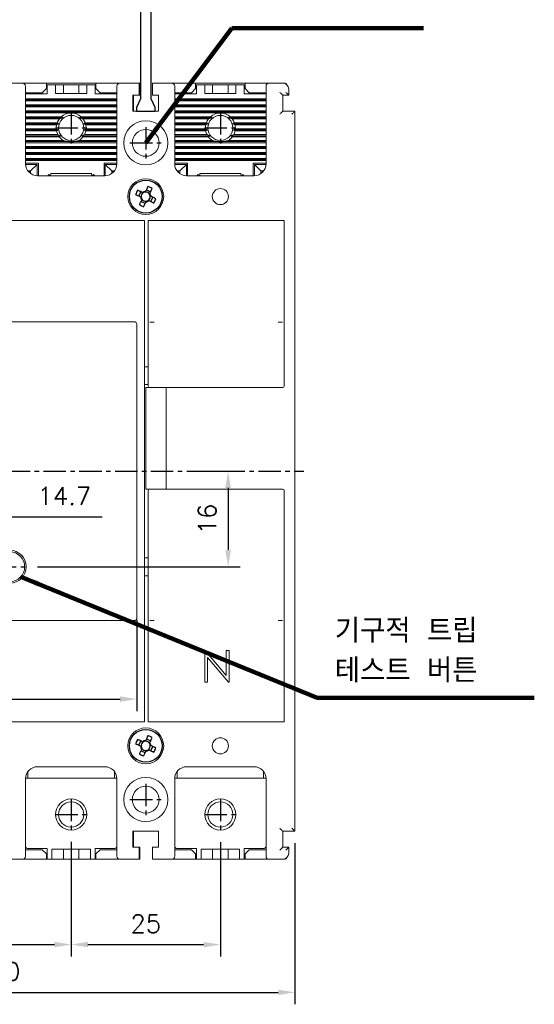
# Model space of a CAD drawing. Extents: x 2148 to 5251, y -907 to 1567.
# Tile 16 of 19: x 4432 to 4518, y 1269 to 1434. Entities that reach past the tile are written whole.
import ezdxf

# ---------------------------------------------------------------- set-up
doc = ezdxf.new("R2010")
doc.units = 0
doc.header["$LTSCALE"] = 3
doc.header["$MEASUREMENT"] = 0
doc.linetypes.add('CENTER', pattern=[2, 1.25, -0.25, 0.25, -0.25])
doc.layers.get('0').update_dxf_attribs({"linetype": 'CONTINUOUS'})
doc.layers.get('Defpoints').update_dxf_attribs({"linetype": 'CONTINUOUS'})
doc.layers.add('cen', color=1, linetype='CENTER')
doc.layers.add('di', color=3, linetype='CONTINUOUS')
doc.styles.add('KIM', font='ROMANS.shx', dxfattribs={"height": 5, "bigfont": 'GSG1.shx'})
doc.styles.get("Standard").update_dxf_attribs({"font": 'romans.shx', "height": 3, "bigfont": 'ghs.shx'})
doc.dimstyles.get("Standard").update_dxf_attribs({"dimtxt": 0.18, "dimasz": 0.18, "dimexe": 0.18, "dimexo": 0.0625, "dimgap": 0.09, "dimtad": 0, "dimtih": 1, "dimtoh": 1, "dimdec": 4, "dimzin": 0, "dimdsep": 46, "dimtxsty": 'Standard', "dimcen": 0.09, "dimadec": 0, "dimazin": 0, "dimtfac": 1, "dimtdec": 4, "dimtofl": 0, "dimtmove": 0, "dimatfit": 3, "dimfxl": 0, "dimtolj": 1, "dimtzin": 0, "dimarcsym": 0})
doc.dimstyles.new('STANDARD$0', dxfattribs={"dimtxt": 5, "dimasz": 5, "dimexe": 1, "dimexo": 2, "dimgap": 2, "dimtad": 1, "dimdec": 4, "dimzin": 12, "dimdsep": 46, "dimtxsty": 'KIM', "dimcen": -1, "dimdle": 0.1, "dimadec": 0, "dimazin": 0, "dimtfac": 1, "dimtdec": 4, "dimtmove": 0, "dimatfit": 3, "dimfxl": 0, "dimtolj": 1, "dimtzin": 0, "dimarcsym": 0})

# ---------------------------------------------------------------- blocks, each defined once
blk = doc.blocks.new('M3')
at = {"color": 4}
for p, q in [((1258.33, 221.58), (1258.67, 222.3)), ((1258.62, 221.45), (1258.72, 221.4)), ((1258.85, 221.05), (1258.8, 220.95)), ((1259.05, 222.12), (1258.95, 222.17)), ((1259.45, 222.35), (1259.41, 222.25)), ((1259.59, 222.64), (1260.31, 222.3)), ((1260.13, 221.92), (1260.17, 222.02)), ((1260.35, 221.52), (1260.25, 221.56)), ((1260.64, 221.38), (1260.3, 220.67)), ((1259.39, 220.33), (1258.67, 220.67)), ((1259.52, 220.62), (1259.57, 220.72)), ((1259.92, 220.85), (1260.02, 220.8))]:
    blk.add_line(p, q, dxfattribs=at)
at = {"color": 4, "flags": 128}
for points in [[(1259.84, 223.18), (1259.79, 223.08), (1259.75, 222.98), (1259.7, 222.87), (1259.65, 222.77), (1259.6, 222.67), (1259.55, 222.56), (1259.5, 222.46), (1259.45, 222.35)], [(1260.17, 222.02), (1260.22, 222.12), (1260.27, 222.23), (1260.32, 222.33), (1260.37, 222.43), (1260.42, 222.54), (1260.46, 222.64), (1260.51, 222.75), (1260.56, 222.85)], [(1257.79, 221.84), (1257.89, 221.79), (1257.99, 221.74), (1258.1, 221.69), (1258.2, 221.65), (1258.31, 221.6), (1258.41, 221.55), (1258.52, 221.5), (1258.62, 221.45)], [(1258.95, 222.17), (1258.85, 222.22), (1258.74, 222.27), (1258.64, 222.32), (1258.54, 222.36), (1258.43, 222.41), (1258.33, 222.46), (1258.22, 222.51), (1258.12, 222.56)], [(1261.19, 221.13), (1261.08, 221.18), (1260.98, 221.22), (1260.88, 221.27), (1260.77, 221.32), (1260.67, 221.37), (1260.56, 221.42), (1260.46, 221.47), (1260.35, 221.52)], [(1258.8, 220.95), (1258.75, 220.85), (1258.7, 220.74), (1258.66, 220.64), (1258.61, 220.53), (1258.56, 220.43), (1258.51, 220.32), (1258.46, 220.22), (1258.41, 220.12)], [(1259.13, 219.78), (1259.18, 219.89), (1259.23, 219.99), (1259.28, 220.09), (1259.32, 220.2), (1259.37, 220.3), (1259.42, 220.41), (1259.47, 220.51), (1259.52, 220.62)], [(1260.02, 220.8), (1260.12, 220.75), (1260.23, 220.7), (1260.33, 220.65), (1260.44, 220.6), (1260.54, 220.55), (1260.65, 220.51), (1260.75, 220.46), (1260.85, 220.41)]]:
    blk.add_lwpolyline(points, dxfattribs=at)
at = {"color": 4}
blk.add_circle((1259.49, 221.48), 2.75, dxfattribs=at)
for centre, radius, start, end in [((1253.74, 209.15), 15.31, 63.5189, 66.4838), ((1271.82, 215.73), 15.31, 153.5189, 156.4838), ((1259.49, 221.48), 0.867, 182.1643, 217.8385), ((1259.49, 221.48), 0.771, 124.1053, 185.8975), ((1259.49, 221.48), 0.771, 185.8975, 214.1053), ((1259.49, 221.48), 0.771, 214.1053, 275.8975), ((1259.49, 221.48), 0.867, 92.1643, 127.8385), ((1259.49, 221.48), 0.771, 95.8975, 124.1053), ((1259.49, 221.48), 0.771, 34.1053, 95.8975), ((1259.49, 221.48), 0.771, 304.1053, 5.8975), ((1259.49, 221.48), 0.771, 5.8975, 34.1053), ((1259.49, 221.48), 0.867, 2.1643, 37.8385), ((1247.15, 227.24), 15.31, 333.5189, 336.4838), ((1265.24, 233.82), 15.31, 243.519, 246.4838), ((1259.49, 221.48), 0.867, 272.1643, 307.8385), ((1259.49, 221.48), 0.771, 275.8975, 304.1053)]:
    blk.add_arc(centre, radius, start, end, dxfattribs=at)
blk = doc.blocks.new('*D13')
at = {"layer": 'Defpoints', "color": 0}
for p in [(4440.52, 1298.13), (4415.52, 1287.53), (4440.52, 1278.93)]:
    blk.add_point(p, dxfattribs=at)
at = {"layer": 'di'}
for p, q in [((4440.52, 1296.13), (4440.52, 1276.93)), ((4415.52, 1285.53), (4415.52, 1276.93)), ((4418.32, 1278.93), (4437.72, 1278.93))]:
    blk.add_line(p, q, dxfattribs=at)
for points in [[(4418.32, 1279.4), (4418.32, 1278.47), (4415.52, 1278.93)], [(4437.72, 1279.4), (4437.72, 1278.47), (4440.52, 1278.93)]]:
    blk.add_solid(points, dxfattribs=at)
at = {"layer": 'di', "insert": (4428.02, 1282.43), "char_height": 3, "attachment_point": 5}
blk.add_mtext('\\A1;25', dxfattribs=at)
blk = doc.blocks.new('*D14')
at = {"layer": 'Defpoints', "color": 0}
for p in [(4465.52, 1298.08), (4440.52, 1281.31), (4465.52, 1278.93)]:
    blk.add_point(p, dxfattribs=at)
at = {"layer": 'di'}
for p, q in [((4465.52, 1296.08), (4465.52, 1276.93)), ((4440.52, 1279.31), (4440.52, 1276.93)), ((4443.32, 1278.93), (4462.72, 1278.93))]:
    blk.add_line(p, q, dxfattribs=at)
for points in [[(4443.32, 1279.4), (4443.32, 1278.47), (4440.52, 1278.93)], [(4462.72, 1279.4), (4462.72, 1278.47), (4465.52, 1278.93)]]:
    blk.add_solid(points, dxfattribs=at)
at = {"layer": 'di', "insert": (4453.02, 1282.43), "char_height": 3, "attachment_point": 5}
blk.add_mtext('\\A1;25', dxfattribs=at)
blk = doc.blocks.new('*D15')
at = {"layer": 'Defpoints', "color": 0}
for p in [(4378.02, 1297.93), (4478.02, 1297.93), (4478.02, 1270.93)]:
    blk.add_point(p, dxfattribs=at)
at = {"layer": 'di'}
for p, q in [((4378.02, 1295.93), (4378.02, 1268.93)), ((4478.02, 1295.93), (4478.02, 1268.93)), ((4380.82, 1270.93), (4475.22, 1270.93))]:
    blk.add_line(p, q, dxfattribs=at)
for points in [[(4380.82, 1271.4), (4380.82, 1270.47), (4378.02, 1270.93)], [(4475.22, 1271.4), (4475.22, 1270.47), (4478.02, 1270.93)]]:
    blk.add_solid(points, dxfattribs=at)
at = {"layer": 'di', "insert": (4428.15, 1274.43), "char_height": 3, "attachment_point": 5}
blk.add_mtext('\\A1;100', dxfattribs=at)
blk = doc.blocks.new('fsadfsafsa')
at = {"color": 7, "linetype": 'Continuous', "lineweight": 15}
for p, q in [((904, -338.66), (928.4, -338.66)), ((928.7, -338.96), (928.7, -339.28)), ((928.7, -339.28), (928.7, -388.03)), ((930.6, -339.28), (930.6, -338.96)), ((930.6, -349.36), (930.6, -339.28)), ((953.4, -338.96), (953.4, -339.28)), ((953.4, -339.28), (953.4, -349.36)), ((930, -346.16), (930.6, -346.16)), ((930, -349.16), (930.6, -349.16)), ((930.2, -366.66), (930.2, -349.66)), ((930.9, -349.66), (930.2, -349.66)), ((953.1, -349.66), (930.9, -349.66)), ((933.6, -366.66), (933.6, -349.66)), ((955.2, -349.66), (955.2, -366.66)), ((930.2, -366.66), (930.9, -366.66)), ((930.6, -388.03), (930.6, -366.96)), ((930.9, -366.66), (953.1, -366.66)), ((953.4, -366.96), (953.4, -388.03)), ((930, -378.16), (930.6, -378.16)), ((930, -381.16), (930.6, -381.16)), ((904, -388.66), (928.4, -388.66)), ((928.7, -388.03), (928.7, -388.36)), ((930.6, -388.35), (930.6, -388.03)), ((953.4, -388.03), (953.4, -388.35)), ((940.08, -393.71), (940.18, -393.71)), ((943.67, -393.71), (944.15, -393.71))]:
    blk.add_line(p, q, dxfattribs=at)
for radius in [2.75, 2.5]:
    blk.add_circle((907.4, -379.66), radius, dxfattribs=at)
for centre, start, end in [((930.9, -349.36), 180, 270), ((953.1, -349.36), 270, 0), ((930.9, -366.96), 90, 180), ((953.1, -366.96), 0, 90)]:
    blk.add_arc(centre, 0.3, start, end, dxfattribs=at)
for centre, major_axis, ratio, start_param, end_param in [((928.4, -338.96), (0, 0.301), 0.996195, 4.712389, 6.283185), ((931.6, -338.57), (1.3, 0), 0.087489, 4.143779, 4.712389), ((952.4, -338.57), (1.3, 0), 0.087489, 4.712389, 5.280999), ((928.4, -388.36), (0, 0.301), 0.996195, 3.141593, 4.712389), ((931.6, -388.75), (1.3, 0), 0.087489, 1.570796, 2.139407), ((952.4, -388.75), (1.3, 0), 0.087489, 1.002186, 1.570796)]:
    blk.add_ellipse(centre, major_axis=major_axis, ratio=ratio, start_param=start_param, end_param=end_param, dxfattribs=at)
for points, knots in [([(930.6, -338.96), (930.6, -338.94), (930.6, -338.89), (930.6, -338.66), (930.6, -338.43), (930.6, -338.3), (930.6, -338.27), (930.6, -338.27)], [0, 0, 0, 0, 0.2375473, 0.5935056, 0.8936706, 0.9958318, 1, 1, 1, 1]), ([(953.4, -338.27), (953.4, -338.27), (953.4, -338.3), (953.4, -338.43), (953.4, -338.66), (953.4, -338.89), (953.4, -338.94), (953.4, -338.96)], [0, 0, 0, 0, 0.004168, 0.106329, 0.406494, 0.762453, 1, 1, 1, 1]), ([(930.6, -389.05), (930.6, -389.05), (930.6, -389.01), (930.6, -388.88), (930.6, -388.65), (930.6, -388.42), (930.6, -388.37), (930.6, -388.35)], [0, 0, 0, 0, 0.0041677, 0.1063295, 0.4064937, 0.7624522, 1, 1, 1, 1]), ([(953.4, -388.35), (953.4, -388.37), (953.4, -388.42), (953.4, -388.65), (953.4, -388.88), (953.4, -389.01), (953.4, -389.05), (953.4, -389.05)], [0, 0, 0, 0, 0.2375478, 0.5935063, 0.8936705, 0.9958323, 1, 1, 1, 1])]:
    blk.add_open_spline(points, degree=3, knots=knots, dxfattribs=at)
at = {"layer": 'cen'}
for p, q in [((853.06, -363.66), (956.66, -363.66)), ((904.75, -379.66), (910.05, -379.66))]:
    blk.add_line(p, q, dxfattribs=at)
blk = doc.blocks.new('*D75')
at = {"layer": 'Defpoints', "color": 0}
for p in [(4379.52, 1335.27), (4451.52, 1335.27), (4451.52, 1320.06)]:
    blk.add_point(p, dxfattribs=at)
at = {"layer": 'di'}
for p, q in [((4379.52, 1333.27), (4379.52, 1318.06)), ((4451.52, 1333.27), (4451.52, 1318.06)), ((4382.32, 1320.06), (4448.72, 1320.06))]:
    blk.add_line(p, q, dxfattribs=at)
for points in [[(4382.32, 1320.52), (4382.32, 1319.59), (4379.52, 1320.06)], [(4448.72, 1320.52), (4448.72, 1319.59), (4451.52, 1320.06)]]:
    blk.add_solid(points, dxfattribs=at)
at = {"layer": 'di', "insert": (4415.52, 1323.56), "char_height": 3, "attachment_point": 5}
blk.add_mtext('\\A1;72', dxfattribs=at)
blk = doc.blocks.new('12323')
for p, q in [((3740.7, 1408.13), (3738.5, 1408.13)), ((3738.5, 1408.13), (3738.5, 1404.73)), ((3743, 1408.13), (3738.5, 1408.13)), ((3743, 1407.33), (3743, 1408.13)), ((3790.8, 1407.33), (3743, 1407.33)), ((3792.3, 1407.98), (3790.8, 1407.33)), ((3792.9, 1407.98), (3792.3, 1407.98)), ((3792.9, 1404.88), (3792.9, 1407.98)), ((3743, 1405.53), (3790.8, 1405.53)), ((3743, 1405.53), (3790.8, 1405.53)), ((3743, 1404.73), (3743, 1405.53)), ((3743.65, 1405.18), (3743, 1404.98)), ((3744.85, 1405.53), (3743.65, 1405.18)), ((3790.8, 1405.53), (3792.3, 1404.88)), ((3738.5, 1404.73), (3740.7, 1404.73)), ((3738.5, 1404.73), (3743, 1404.73)), ((3792.3, 1404.88), (3792.9, 1404.88))]:
    blk.add_line(p, q)
blk = doc.blocks.new('*D105')
at = {"layer": 'Defpoints', "color": 0}
for p in [(4459.19, 1358.23), (4432.87, 1342.23), (4466.82, 1342.23)]:
    blk.add_point(p, dxfattribs=at)
at = {"layer": 'di'}
for p, q in [((4461.19, 1358.23), (4468.82, 1358.23)), ((4466.82, 1355.43), (4466.82, 1345.03)), ((4434.87, 1342.23), (4468.82, 1342.23))]:
    blk.add_line(p, q, dxfattribs=at)
for points in [[(4466.35, 1355.43), (4467.29, 1355.43), (4466.82, 1358.23)], [(4466.35, 1345.03), (4467.29, 1345.03), (4466.82, 1342.23)]]:
    blk.add_solid(points, dxfattribs=at)
at = {"layer": 'di', "insert": (4463.32, 1350.23), "char_height": 3, "attachment_point": 5, "rotation": 90}
blk.add_mtext('\\A1;16', dxfattribs=at)
blk = doc.blocks.new('*D106')
at = {"layer": 'Defpoints', "color": 0}
for p in [(4415.52, 1349.98), (4430.22, 1350.58), (4430.22, 1344.88)]:
    blk.add_point(p, dxfattribs=at)
at = {"layer": 'di'}
for p, q in [((4415.52, 1351.98), (4415.52, 1352.58)), ((4430.22, 1346.88), (4430.22, 1352.58)), ((4418.32, 1350.58), (4427.42, 1350.58)), ((4430.22, 1350.58), (4445.74, 1350.58))]:
    blk.add_line(p, q, dxfattribs=at)
for points in [[(4418.32, 1351.04), (4418.32, 1350.11), (4415.52, 1350.58)], [(4427.42, 1351.04), (4427.42, 1350.11), (4430.22, 1350.58)]]:
    blk.add_solid(points, dxfattribs=at)
at = {"layer": 'di', "insert": (4439.38, 1354.08), "char_height": 3, "attachment_point": 5}
blk.add_mtext('\\A1;14.7', dxfattribs=at)

msp = doc.modelspace()

# ---------------------------------------------------------------- linework, layer by layer
at = {"color": 7, "linetype": 'Continuous', "lineweight": 15}
for p, q in [((4429.12086, 1423.22573), (4432.37086, 1423.22573)), ((4436.37086, 1423.22573), (4432.37086, 1423.22573)), ((4432.87086, 1422.72573), (4432.87086, 1409.72573)), ((4435.67086, 1421.62573), (4436.37086, 1422.32573)), ((4436.37086, 1422.32573), (4436.37086, 1423.22573)), ((4444.67086, 1423.22573), (4436.37086, 1423.22573)), ((4436.52086, 1421.42573), (4436.52086, 1422.92573)), ((4436.52086, 1422.92573), (4437.92086, 1422.92573)), ((4437.92086, 1421.47573), (4437.92086, 1422.92573)), ((4439.22086, 1422.92573), (4437.92086, 1422.92573)), ((4439.22086, 1421.47573), (4439.22086, 1422.92573)), ((4441.82086, 1422.92573), (4439.22086, 1422.92573)), ((4441.82086, 1421.47573), (4441.82086, 1422.92573)), ((4443.12086, 1422.92573), (4441.82086, 1422.92573)), ((4443.12086, 1421.47573), (4443.12086, 1422.92573)), ((4443.12086, 1422.92573), (4444.52086, 1422.92573)), ((4444.52086, 1422.92573), (4444.52086, 1421.42573)), ((4444.67086, 1423.22573), (4444.67086, 1422.32573)), ((4448.67086, 1423.22573), (4444.67086, 1423.22573)), ((4444.67086, 1422.32573), (4445.37086, 1421.62573)), ((4448.17086, 1409.72573), (4448.17086, 1422.72573)), ((4448.67086, 1423.22573), (4451.92086, 1423.22573)), ((4451.92086, 1423.22573), (4451.92086, 1422.72573)), ((4452.02086, 1423.22573), (4451.92086, 1423.22573)), ((4451.92086, 1422.72573), (4451.92086, 1421.22573)), ((4452.02086, 1421.22573), (4452.02086, 1423.22573)), ((4454.12086, 1423.22573), (4457.37086, 1423.22573)), ((4454.12086, 1422.72573), (4454.12086, 1423.22573)), ((4454.12086, 1421.22573), (4454.12086, 1422.72573)), ((4461.37086, 1423.22573), (4457.37086, 1423.22573)), ((4457.87086, 1422.72573), (4457.87086, 1409.72573)), ((4460.67086, 1421.62573), (4461.37086, 1422.32573)), ((4461.37086, 1422.32573), (4461.37086, 1423.22573)), ((4469.67086, 1423.22573), (4461.37086, 1423.22573)), ((4461.52086, 1422.92573), (4462.92086, 1422.92573)), ((4461.52086, 1421.42573), (4461.52086, 1422.92573)), ((4462.92086, 1421.47573), (4462.92086, 1422.92573)), ((4464.22086, 1422.92573), (4462.92086, 1422.92573)), ((4464.22086, 1421.47573), (4464.22086, 1422.92573)), ((4466.82086, 1422.92573), (4464.22086, 1422.92573)), ((4466.82086, 1421.47573), (4466.82086, 1422.92573)), ((4468.12086, 1422.92573), (4466.82086, 1422.92573)), ((4468.12086, 1421.47573), (4468.12086, 1422.92573)), ((4468.12086, 1422.92573), (4469.52086, 1422.92573)), ((4469.52086, 1422.92573), (4469.52086, 1421.42573)), ((4469.67086, 1423.22573), (4469.67086, 1422.32573)), ((4473.67086, 1423.22573), (4469.67086, 1423.22573)), ((4469.67086, 1422.32573), (4470.37086, 1421.62573)), ((4473.17086, 1409.72573), (4473.17086, 1422.72573)), ((4473.67086, 1423.22573), (4475.97086, 1423.22573)), ((4476.22086, 1423.22573), (4475.97086, 1423.22573)), ((4476.97086, 1422.22573), (4476.97086, 1421.22573)), ((4432.87086, 1421.62573), (4435.67086, 1421.62573)), ((4432.87086, 1421.42573), (4436.52086, 1421.42573)), ((4432.87086, 1420.59894), (4448.17086, 1420.59894)), ((4432.87086, 1420.42573), (4448.17086, 1420.42573)), ((4432.87086, 1420.25252), (4448.17086, 1420.25252)), ((4437.92086, 1421.47573), (4443.12086, 1421.47573)), ((4444.52086, 1421.42573), (4448.17086, 1421.42573)), ((4445.37086, 1421.62573), (4448.17086, 1421.62573)), ((4451.92086, 1421.22573), (4450.87086, 1421.22573)), ((4450.87086, 1421.22573), (4450.87086, 1418.52573)), ((4450.97086, 1421.22573), (4450.97086, 1418.52573)), ((4451.92086, 1421.22573), (4452.02086, 1421.22573)), ((4455.17086, 1421.22573), (4454.12086, 1421.22573)), ((4455.17086, 1418.52573), (4455.17086, 1421.22573)), ((4457.87086, 1421.62573), (4460.67086, 1421.62573)), ((4457.87086, 1421.42573), (4461.52086, 1421.42573)), ((4457.87086, 1420.59894), (4473.17086, 1420.59894)), ((4457.87086, 1420.42573), (4473.17086, 1420.42573)), ((4457.87086, 1420.25252), (4473.17086, 1420.25252)), ((4462.92086, 1421.47573), (4468.12086, 1421.47573)), ((4469.52086, 1421.42573), (4473.17086, 1421.42573)), ((4470.37086, 1421.62573), (4473.17086, 1421.62573)), ((4476.97086, 1421.22573), (4475.97086, 1421.22573)), ((4475.97086, 1421.22573), (4475.97086, 1418.52573)), ((4432.87086, 1419.59894), (4448.17086, 1419.59894)), ((4432.87086, 1419.42573), (4448.17086, 1419.42573)), ((4432.87086, 1419.25253), (4448.17086, 1419.25253)), ((4432.87086, 1418.59893), (4448.17086, 1418.59893)), ((4432.87086, 1418.42573), (4448.17086, 1418.42573)), ((4450.87086, 1418.52573), (4455.17086, 1418.52573)), ((4457.87086, 1419.59894), (4473.17086, 1419.59894)), ((4457.87086, 1419.42573), (4473.17086, 1419.42573)), ((4457.87086, 1419.25253), (4473.17086, 1419.25253)), ((4457.87086, 1418.59893), (4473.17086, 1418.59893)), ((4457.87086, 1418.42573), (4473.17086, 1418.42573)), ((4475.97086, 1418.52573), (4478.02086, 1418.52573)), ((4478.02086, 1418.52573), (4478.02086, 1372.22573)), ((4432.87086, 1418.25253), (4448.17086, 1418.25253)), ((4432.87086, 1417.59894), (4438.86523, 1417.59894)), ((4432.87086, 1417.42573), (4439.12443, 1417.42573)), ((4432.87086, 1417.25253), (4438.54124, 1417.25253)), ((4438.54124, 1417.25253), (4439.12443, 1417.42573)), ((4439.12443, 1417.42573), (4438.86523, 1417.59894)), ((4442.17648, 1417.59894), (4441.91728, 1417.42573)), ((4441.91728, 1417.42573), (4442.50048, 1417.25253)), ((4441.91728, 1417.42573), (4448.17086, 1417.42573)), ((4442.17648, 1417.59894), (4448.17086, 1417.59894)), ((4442.50048, 1417.25253), (4448.17086, 1417.25253)), ((4457.87086, 1418.25253), (4473.17086, 1418.25253)), ((4457.87086, 1417.59894), (4463.86523, 1417.59894)), ((4457.87086, 1417.42573), (4464.12443, 1417.42573)), ((4457.87086, 1417.25253), (4463.54124, 1417.25253)), ((4463.54124, 1417.25253), (4464.12443, 1417.42573)), ((4464.12443, 1417.42573), (4463.86523, 1417.59894)), ((4467.17649, 1417.59894), (4466.91728, 1417.42573)), ((4466.91728, 1417.42573), (4467.50048, 1417.25253)), ((4466.91728, 1417.42573), (4473.17086, 1417.42573)), ((4467.17649, 1417.59894), (4473.17086, 1417.59894)), ((4467.50048, 1417.25253), (4473.17086, 1417.25253)), ((4432.87086, 1416.59893), (4438.17831, 1416.59893)), ((4432.87086, 1416.42573), (4438.43519, 1416.42573)), ((4432.87086, 1416.25253), (4438.07699, 1416.25253)), ((4432.87086, 1415.59894), (4438.02407, 1415.59894)), ((4432.87086, 1415.42573), (4438.34141, 1415.42573)), ((4432.87086, 1415.25253), (4438.06605, 1415.25253)), ((4438.34141, 1415.42573), (4438.02407, 1415.59894)), ((4438.06605, 1415.25253), (4438.34141, 1415.42573)), ((4438.07699, 1416.25253), (4438.43519, 1416.42573)), ((4438.43519, 1416.42573), (4438.17831, 1416.59893)), ((4442.8634, 1416.59893), (4442.60652, 1416.42573)), ((4442.60652, 1416.42573), (4442.96472, 1416.25253)), ((4442.60652, 1416.42573), (4448.17086, 1416.42573)), ((4443.01764, 1415.59894), (4442.70031, 1415.42573)), ((4442.70031, 1415.42573), (4442.97566, 1415.25253)), ((4442.70031, 1415.42573), (4448.17086, 1415.42573)), ((4442.8634, 1416.59893), (4448.17086, 1416.59893)), ((4442.96472, 1416.25253), (4448.17086, 1416.25253)), ((4442.97566, 1415.25253), (4448.17086, 1415.25253)), ((4443.01764, 1415.59894), (4448.17086, 1415.59894)), ((4457.87086, 1416.59893), (4463.17831, 1416.59893)), ((4457.87086, 1416.42573), (4463.43519, 1416.42573)), ((4457.87086, 1416.25253), (4463.07699, 1416.25253)), ((4457.87086, 1415.59894), (4463.02407, 1415.59894)), ((4457.87086, 1415.42573), (4463.34141, 1415.42573)), ((4457.87086, 1415.25253), (4463.06605, 1415.25253)), ((4463.34141, 1415.42573), (4463.02407, 1415.59894)), ((4463.06605, 1415.25253), (4463.34141, 1415.42573)), ((4463.07699, 1416.25253), (4463.43519, 1416.42573)), ((4463.43519, 1416.42573), (4463.17831, 1416.59893)), ((4467.8634, 1416.59893), (4467.60652, 1416.42573)), ((4467.60652, 1416.42573), (4467.96472, 1416.25253)), ((4467.60652, 1416.42573), (4473.17086, 1416.42573)), ((4468.01764, 1415.59894), (4467.70031, 1415.42573)), ((4467.70031, 1415.42573), (4467.97567, 1415.25253)), ((4467.70031, 1415.42573), (4473.17086, 1415.42573)), ((4467.8634, 1416.59893), (4473.17086, 1416.59893)), ((4467.96472, 1416.25253), (4473.17086, 1416.25253)), ((4467.97567, 1415.25253), (4473.17086, 1415.25253)), ((4468.01764, 1415.59894), (4473.17086, 1415.59894)), ((4432.87086, 1414.59893), (4438.28919, 1414.59893)), ((4432.87086, 1414.42573), (4438.74603, 1414.42573)), ((4432.87086, 1414.25253), (4438.50104, 1414.25253)), ((4432.87086, 1413.59894), (4439.2068, 1413.59894)), ((4432.87086, 1413.42573), (4448.17086, 1413.42573)), ((4438.74603, 1414.42573), (4438.28919, 1414.59893)), ((4438.50104, 1414.25253), (4438.74603, 1414.42573)), ((4441.83491, 1413.59894), (4448.17086, 1413.59894)), ((4442.75252, 1414.59893), (4442.29568, 1414.42573)), ((4442.29568, 1414.42573), (4442.54068, 1414.25253)), ((4442.29568, 1414.42573), (4448.17086, 1414.42573)), ((4442.54068, 1414.25253), (4448.17086, 1414.25253)), ((4442.75252, 1414.59893), (4448.17086, 1414.59893)), ((4457.87086, 1414.59893), (4463.28919, 1414.59893)), ((4457.87086, 1414.42573), (4463.74603, 1414.42573)), ((4457.87086, 1414.25253), (4463.50104, 1414.25253)), ((4457.87086, 1413.59894), (4464.2068, 1413.59894)), ((4457.87086, 1413.42573), (4473.17086, 1413.42573)), ((4463.74603, 1414.42573), (4463.28919, 1414.59893)), ((4463.50104, 1414.25253), (4463.74603, 1414.42573)), ((4466.83491, 1413.59894), (4473.17086, 1413.59894)), ((4467.75252, 1414.59893), (4467.29568, 1414.42573)), ((4467.29568, 1414.42573), (4467.54067, 1414.25253)), ((4467.29568, 1414.42573), (4473.17086, 1414.42573)), ((4467.54067, 1414.25253), (4473.17086, 1414.25253)), ((4467.75252, 1414.59893), (4473.17086, 1414.59893)), ((4432.87086, 1413.25252), (4440.15581, 1413.25252)), ((4432.87086, 1412.59894), (4448.17086, 1412.59894)), ((4432.87086, 1412.42573), (4448.17086, 1412.42573)), ((4432.87086, 1412.25253), (4448.17086, 1412.25253)), ((4440.8859, 1413.25252), (4448.17086, 1413.25252)), ((4457.87086, 1413.25252), (4465.15581, 1413.25252)), ((4457.87086, 1412.59894), (4473.17086, 1412.59894)), ((4457.87086, 1412.42573), (4473.17086, 1412.42573)), ((4457.87086, 1412.25253), (4473.17086, 1412.25253)), ((4465.8859, 1413.25252), (4473.17086, 1413.25252)), ((4432.87086, 1411.59894), (4448.17086, 1411.59894)), ((4432.87086, 1411.42573), (4448.17086, 1411.42573)), ((4432.87086, 1411.25252), (4448.17086, 1411.25252)), ((4432.87086, 1410.59894), (4448.17086, 1410.59894)), ((4432.87086, 1410.42573), (4448.17086, 1410.42573)), ((4432.87086, 1410.25253), (4448.17086, 1410.25253)), ((4457.87086, 1411.59894), (4473.17086, 1411.59894)), ((4457.87086, 1411.42573), (4473.17086, 1411.42573)), ((4457.87086, 1411.25252), (4473.17086, 1411.25252)), ((4457.87086, 1410.59894), (4473.17086, 1410.59894)), ((4457.87086, 1410.42573), (4473.17086, 1410.42573)), ((4457.87086, 1410.25253), (4473.17086, 1410.25253)), ((4435.02086, 1409.82573), (4432.87086, 1409.82573)), ((4432.87336, 1409.62573), (4434.82086, 1409.62573)), ((4433.27086, 1408.52573), (4433.52086, 1408.52573)), ((4433.52086, 1408.52573), (4433.52086, 1408.2501)), ((4433.72086, 1408.52573), (4433.52086, 1408.52573)), ((4433.72086, 1408.52573), (4434.82086, 1409.62573)), ((4433.72086, 1408.08943), (4433.72086, 1408.52573)), ((4434.82086, 1409.62573), (4434.82086, 1407.72635)), ((4435.02086, 1407.72573), (4435.02086, 1409.82573)), ((4448.17086, 1409.82573), (4446.02086, 1409.82573)), ((4446.02086, 1409.82573), (4446.02086, 1407.72573)), ((4446.22086, 1407.72635), (4446.22086, 1409.62573)), ((4446.22086, 1409.62573), (4447.32086, 1408.52573)), ((4446.22086, 1409.62573), (4448.16835, 1409.62573)), ((4447.32086, 1408.52573), (4447.32086, 1408.08943)), ((4447.52086, 1408.52573), (4447.32086, 1408.52573)), ((4447.52086, 1408.2501), (4447.52086, 1408.52573)), ((4447.52086, 1408.52573), (4447.77086, 1408.52573)), ((4460.02086, 1409.82573), (4457.87086, 1409.82573)), ((4457.87336, 1409.62573), (4459.82086, 1409.62573)), ((4458.27086, 1408.52573), (4458.52086, 1408.52573)), ((4458.52086, 1408.52573), (4458.52086, 1408.2501)), ((4458.72086, 1408.52573), (4458.52086, 1408.52573)), ((4458.72086, 1408.52573), (4459.82086, 1409.62573)), ((4458.72086, 1408.08943), (4458.72086, 1408.52573)), ((4459.82086, 1409.62573), (4459.82086, 1407.72635)), ((4460.02086, 1407.72573), (4460.02086, 1409.82573)), ((4471.02086, 1409.82573), (4471.02086, 1407.72573)), ((4473.17086, 1409.82573), (4471.02086, 1409.82573)), ((4471.22086, 1407.72635), (4471.22086, 1409.62573)), ((4471.22086, 1409.62573), (4472.32086, 1408.52573)), ((4471.22086, 1409.62573), (4473.16836, 1409.62573)), ((4472.32086, 1408.52573), (4472.32086, 1408.08943)), ((4472.52086, 1408.52573), (4472.32086, 1408.52573)), ((4472.52086, 1408.2501), (4472.52086, 1408.52573)), ((4472.52086, 1408.52573), (4472.77086, 1408.52573)), ((4434.87086, 1407.72573), (4446.17086, 1407.72573)), ((4436.76491, 1407.92297), (4436.58098, 1407.72573)), ((4437.02232, 1407.72573), (4436.76491, 1407.92297)), ((4437.09582, 1408.06685), (4437.06273, 1407.72573)), ((4443.9459, 1408.06685), (4437.09582, 1408.06685)), ((4443.97898, 1407.72573), (4443.9459, 1408.06685)), ((4444.2768, 1407.92297), (4444.01939, 1407.72573)), ((4444.46073, 1407.72573), (4444.2768, 1407.92297)), ((4459.87086, 1407.72573), (4471.17086, 1407.72573)), ((4461.76491, 1407.92297), (4461.58098, 1407.72573)), ((4462.02232, 1407.72573), (4461.76491, 1407.92297)), ((4462.09582, 1408.06685), (4462.06273, 1407.72573)), ((4468.9459, 1408.06685), (4462.09582, 1408.06685)), ((4468.97898, 1407.72573), (4468.9459, 1408.06685)), ((4469.27681, 1407.92297), (4469.01939, 1407.72573)), ((4469.46073, 1407.72573), (4469.27681, 1407.92297)), ((4451.52086, 1400.22573), (4379.52086, 1400.22573)), ((4451.52086, 1400.22573), (4452.82086, 1400.22573)), ((4452.82086, 1400.22573), (4452.82086, 1316.22573)), ((4453.42086, 1400.22573), (4454.42086, 1400.22573)), ((4453.42086, 1383.61437), (4453.42086, 1400.22573)), ((4454.42086, 1400.22573), (4475.22086, 1400.22573)), ((4475.22086, 1400.22573), (4476.22086, 1400.22573)), ((4476.22086, 1400.22573), (4476.22086, 1383.61437)), ((4478.02086, 1355.22573), (4478.02086, 1297.92573)), ((4453.42086, 1316.22573), (4453.42086, 1332.8371)), ((4476.22086, 1332.8371), (4476.22086, 1316.22573)), ((4462.90137, 1322.87908), (4462.90137, 1328.17074)), ((4463.00101, 1328.17074), (4466.49699, 1324.00589)), ((4466.49699, 1324.00589), (4466.49699, 1328.17074)), ((4466.97188, 1328.17074), (4466.97188, 1322.87908)), ((4466.86376, 1322.87908), (4463.37626, 1327.03439)), ((4463.37626, 1327.03439), (4463.37626, 1322.87908)), ((4463.37626, 1322.87908), (4462.90137, 1322.87908)), ((4466.97188, 1322.87908), (4466.86376, 1322.87908)), ((4379.52086, 1316.22573), (4451.52086, 1316.22573)), ((4452.82086, 1316.22573), (4451.52086, 1316.22573)), ((4454.42086, 1316.22573), (4453.42086, 1316.22573)), ((4454.42086, 1316.22573), (4475.22086, 1316.22573)), ((4476.22086, 1316.22573), (4475.22086, 1316.22573)), ((4433.27086, 1306.82765), (4433.27086, 1307.92573)), ((4446.17086, 1308.72573), (4434.87086, 1308.72573)), ((4447.77086, 1307.92573), (4447.77086, 1306.82765)), ((4458.27086, 1306.82765), (4458.27086, 1307.92573)), ((4471.17086, 1308.72573), (4459.87086, 1308.72573)), ((4472.77086, 1307.92573), (4472.77086, 1306.82765)), ((4432.87086, 1306.72573), (4432.87086, 1293.72573)), ((4433.27086, 1306.82573), (4432.87336, 1306.82573)), ((4433.27086, 1306.82765), (4433.27086, 1306.82573)), ((4433.27086, 1306.82765), (4447.77086, 1306.82765)), ((4447.77086, 1306.82573), (4447.77086, 1306.82765)), ((4448.16835, 1306.82573), (4447.77086, 1306.82573)), ((4448.17086, 1293.72573), (4448.17086, 1306.72573)), ((4457.87086, 1306.72573), (4457.87086, 1293.72573)), ((4458.27086, 1306.82573), (4457.87336, 1306.82573)), ((4458.27086, 1306.82765), (4458.27086, 1306.82573)), ((4458.27086, 1306.82765), (4472.77086, 1306.82765)), ((4472.77086, 1306.82573), (4472.77086, 1306.82765)), ((4473.16836, 1306.82573), (4472.77086, 1306.82573)), ((4473.17086, 1293.72573), (4473.17086, 1306.72573)), ((4455.17086, 1297.92573), (4450.87086, 1297.92573)), ((4450.87086, 1297.92573), (4450.87086, 1295.22573)), ((4450.97086, 1297.92573), (4450.97086, 1295.22573)), ((4455.17086, 1295.22573), (4455.17086, 1297.92573)), ((4475.97086, 1297.92573), (4475.97086, 1295.22573)), ((4478.02086, 1297.92573), (4475.97086, 1297.92573)), ((4435.67086, 1294.82573), (4432.87086, 1294.82573)), ((4433.32086, 1295.02573), (4436.52086, 1295.02573)), ((4436.37086, 1294.12573), (4435.67086, 1294.82573)), ((4436.52086, 1295.02573), (4436.52086, 1293.22573)), ((4443.74077, 1294.92573), (4437.30094, 1294.92573)), ((4437.30094, 1294.92573), (4437.30094, 1293.22573)), ((4439.22086, 1294.92573), (4439.22086, 1293.22573)), ((4441.82086, 1294.92573), (4441.82086, 1293.22573)), ((4443.74077, 1294.92573), (4443.74077, 1293.22573)), ((4444.52086, 1295.02573), (4447.72086, 1295.02573)), ((4444.52086, 1293.22573), (4444.52086, 1295.02573)), ((4445.37086, 1294.82573), (4444.67086, 1294.12573)), ((4448.17086, 1294.82573), (4445.37086, 1294.82573)), ((4450.87086, 1295.22573), (4451.92086, 1295.22573)), ((4451.92086, 1295.22573), (4451.92086, 1293.72573)), ((4451.92086, 1295.22573), (4452.02086, 1295.22573)), ((4452.02086, 1293.22573), (4452.02086, 1295.22573)), ((4454.12086, 1293.72573), (4454.12086, 1295.22573)), ((4454.12086, 1295.22573), (4455.17086, 1295.22573)), ((4460.67086, 1294.82573), (4457.87086, 1294.82573)), ((4458.32086, 1295.02573), (4461.52086, 1295.02573)), ((4461.37086, 1294.12573), (4460.67086, 1294.82573)), ((4461.52086, 1295.02573), (4461.52086, 1293.22573)), ((4468.74077, 1294.92573), (4462.30095, 1294.92573)), ((4462.30095, 1294.92573), (4462.30095, 1293.22573)), ((4464.22086, 1294.92573), (4464.22086, 1293.22573)), ((4466.82086, 1294.92573), (4466.82086, 1293.22573)), ((4468.74077, 1294.92573), (4468.74077, 1293.22573)), ((4469.52086, 1295.02573), (4472.72086, 1295.02573)), ((4469.52086, 1293.22573), (4469.52086, 1295.02573)), ((4470.37086, 1294.82573), (4469.67086, 1294.12573)), ((4473.17086, 1294.82573), (4470.37086, 1294.82573)), ((4475.97086, 1295.22573), (4476.97086, 1295.22573)), ((4476.97086, 1295.22573), (4476.97086, 1294.22573)), ((4432.37086, 1293.22573), (4429.12086, 1293.22573)), ((4432.37086, 1293.22573), (4436.37086, 1293.22573)), ((4436.37086, 1293.22573), (4436.37086, 1294.12573)), ((4436.52086, 1293.22573), (4436.37086, 1293.22573)), ((4436.52086, 1293.22573), (4437.30094, 1293.22573)), ((4437.30094, 1293.22573), (4439.22086, 1293.22573)), ((4439.22086, 1293.22573), (4441.82086, 1293.22573)), ((4441.82086, 1293.22573), (4443.74077, 1293.22573)), ((4443.74077, 1293.22573), (4444.52086, 1293.22573)), ((4444.67086, 1293.22573), (4444.52086, 1293.22573)), ((4444.67086, 1294.12573), (4444.67086, 1293.22573)), ((4444.67086, 1293.22573), (4448.67086, 1293.22573)), ((4451.92086, 1293.22573), (4448.67086, 1293.22573)), ((4451.92086, 1293.72573), (4451.92086, 1293.22573)), ((4451.92086, 1293.22573), (4452.02086, 1293.22573)), ((4454.12086, 1293.22573), (4454.12086, 1293.72573)), ((4457.37086, 1293.22573), (4454.12086, 1293.22573)), ((4457.37086, 1293.22573), (4461.37086, 1293.22573)), ((4461.37086, 1293.22573), (4461.37086, 1294.12573)), ((4461.52086, 1293.22573), (4461.37086, 1293.22573)), ((4461.52086, 1293.22573), (4462.30095, 1293.22573)), ((4462.30095, 1293.22573), (4464.22086, 1293.22573)), ((4464.22086, 1293.22573), (4466.82086, 1293.22573)), ((4466.82086, 1293.22573), (4468.74077, 1293.22573)), ((4468.74077, 1293.22573), (4469.52086, 1293.22573)), ((4469.67086, 1293.22573), (4469.52086, 1293.22573)), ((4469.67086, 1294.12573), (4469.67086, 1293.22573)), ((4469.67086, 1293.22573), (4473.67086, 1293.22573)), ((4475.97086, 1293.22573), (4473.67086, 1293.22573)), ((4475.97086, 1293.22573), (4476.22086, 1293.22573))]:
    msp.add_line(p, q, dxfattribs=at)
at = {"color": 7, "linetype": 'Continuous', "lineweight": 15, "flags": 128}
for points in [[(4475.47086, 1421.72573), (4475.5684, 1421.62818), (4475.6622, 1421.53439), (4475.74864, 1421.44795), (4475.82441, 1421.37218), (4475.88659, 1421.31), (4475.9328, 1421.26379), (4475.96125, 1421.23534), (4475.97086, 1421.22573)], [(4476.47086, 1421.72573), (4476.5684, 1421.62818), (4476.6622, 1421.53439), (4476.74864, 1421.44795), (4476.82441, 1421.37218), (4476.88659, 1421.31), (4476.9328, 1421.26379), (4476.96125, 1421.23534), (4476.97086, 1421.22573)], [(4475.47086, 1418.02573), (4475.5684, 1418.12327), (4475.6622, 1418.21707), (4475.74864, 1418.30352), (4475.82441, 1418.37928), (4475.88659, 1418.44147), (4475.9328, 1418.48767), (4475.96125, 1418.51612), (4475.97086, 1418.52573)], [(4477.52086, 1418.02573), (4477.6184, 1418.12327), (4477.7122, 1418.21707), (4477.79864, 1418.30352), (4477.87441, 1418.37928), (4477.93659, 1418.44147), (4477.9828, 1418.48767), (4478.01125, 1418.51612), (4478.02086, 1418.52573)], [(4475.97086, 1297.92573), (4475.96125, 1297.93534), (4475.9328, 1297.96379), (4475.88659, 1298.01), (4475.82441, 1298.07218), (4475.74864, 1298.14794), (4475.6622, 1298.23439), (4475.5684, 1298.32819), (4475.47086, 1298.42573)], [(4478.02086, 1297.92573), (4478.01125, 1297.93534), (4477.9828, 1297.96379), (4477.93659, 1298.01), (4477.87441, 1298.07218), (4477.79864, 1298.14794), (4477.7122, 1298.23439), (4477.6184, 1298.32819), (4477.52086, 1298.42573)], [(4475.97086, 1295.22573), (4475.96125, 1295.21612), (4475.9328, 1295.18767), (4475.88659, 1295.14146), (4475.82441, 1295.07929), (4475.74864, 1295.00351), (4475.6622, 1294.91707), (4475.5684, 1294.82328), (4475.47086, 1294.72573)], [(4476.97086, 1295.22573), (4476.96326, 1295.21814), (4476.9407, 1295.19558), (4476.90387, 1295.15874), (4476.85388, 1295.10875), (4476.79225, 1295.04712), (4476.72086, 1294.97573), (4476.64187, 1294.89674), (4476.55768, 1294.81256), (4476.47086, 1294.72573)]]:
    msp.add_lwpolyline(points, dxfattribs=at)
at = {"color": 7, "linetype": 'Continuous', "lineweight": 15}
for centre, radius in [((4440.52086, 1415.72573), 2.1), ((4453.02086, 1413.22573), 3.7), ((4465.52086, 1415.72573), 2.1), ((4453.02086, 1413.22573), 2.25), ((4453.02086, 1404.22573), 3), ((4465.52086, 1404.22573), 1.35), ((4453.02086, 1312.22573), 3), ((4465.52086, 1312.22573), 1.35), ((4453.02086, 1303.22573), 3.7), ((4453.02086, 1303.22573), 2.25), ((4440.52086, 1300.72573), 2.6), ((4465.52086, 1300.72573), 2.6), ((4440.52086, 1300.72573), 2.1), ((4465.52086, 1300.72573), 2.1)]:
    msp.add_circle(centre, radius, dxfattribs=at)
for centre, radius, start, end in [((4432.37086, 1422.72573), 0.5, 0, 90), ((4448.67086, 1422.72573), 0.5, 90, 180), ((4457.37086, 1422.72573), 0.5, 0, 90), ((4473.67086, 1422.72573), 0.5, 90, 180), ((4475.97086, 1422.22573), 1, 0, 90), ((4476.22086, 1422.72573), 0.5, 24.9363873, 90), ((4440.52086, 1415.72573), 2.5, 142.3585652, 159.5565927), ((4440.52086, 1415.72573), 2.5, 48.5282235, 131.4717765), ((4440.52086, 1415.72573), 2.5, 20.4434073, 37.6414348), ((4465.52086, 1415.72573), 2.5, 142.3585652, 159.5565927), ((4465.52086, 1415.72573), 2.5, 48.5282235, 131.4717765), ((4465.52086, 1415.72573), 2.5, 20.4434073, 37.6414348), ((4440.52086, 1415.72573), 2.5, 167.8355697, 182.9071728), ((4440.52086, 1415.72573), 2.5, 190.9108874, 206.7897573), ((4440.52086, 1415.72573), 2.5, 333.2102426, 349.0891126), ((4440.52086, 1415.72573), 2.5, 357.0928272, 12.1644303), ((4465.52086, 1415.72573), 2.5, 167.8355697, 182.9071728), ((4465.52086, 1415.72573), 2.5, 190.9108874, 206.7897573), ((4465.52086, 1415.72573), 2.5, 333.2102426, 349.0891126), ((4465.52086, 1415.72573), 2.5, 357.0928272, 12.1644303), ((4440.52086, 1415.72573), 2.5, 216.1060756, 238.2898456), ((4440.52086, 1415.72573), 2.5, 301.7101544, 323.8939244), ((4465.52086, 1415.72573), 2.5, 216.1060756, 238.2898456), ((4465.52086, 1415.72573), 2.5, 301.7101544, 323.8939244), ((4440.52086, 1415.72573), 2.5, 261.6038051, 278.3961949), ((4465.52086, 1415.72573), 2.5, 261.6038051, 278.3961949), ((4434.87086, 1409.72573), 2, 180, 270), ((4446.17086, 1409.72573), 2, 270, 0), ((4459.87086, 1409.72573), 2, 180, 270), ((4471.17086, 1409.72573), 2, 270, 0), ((4434.87086, 1306.72573), 2, 90, 180), ((4446.17086, 1306.72573), 2, 0, 90), ((4459.87086, 1306.72573), 2, 90, 180), ((4471.17086, 1306.72573), 2, 0, 90), ((4433.32086, 1295.52573), 0.5, 205.8419313, 270), ((4447.72086, 1295.52573), 0.5, 270, 334.1580658), ((4458.32086, 1295.52573), 0.5, 205.8419323, 270), ((4472.72086, 1295.52573), 0.5, 270, 334.1580668), ((4432.37086, 1293.72573), 0.5, 270, 0), ((4448.67086, 1293.72573), 0.5, 180, 270), ((4457.37086, 1293.72573), 0.5, 270, 0), ((4473.67086, 1293.72573), 0.5, 180, 270), ((4475.97086, 1294.22573), 1, 270, 0), ((4476.22086, 1293.72573), 0.5, 270, 335.0636134)]:
    msp.add_arc(centre, radius, start, end, dxfattribs=at)
for points, knots in [([(4441.83491, 1413.59894), (4441.63615, 1413.56322), (4441.23222, 1413.49064), (4440.40778, 1413.44035), (4439.7131, 1413.50034), (4439.27571, 1413.58552), (4439.2068, 1413.59894)], [0, 0, 0, 0, 0.234676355, 0.476931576, 0.91760023, 1, 1, 1, 1]), ([(4466.83491, 1413.59894), (4466.63616, 1413.56322), (4466.23222, 1413.49064), (4465.40778, 1413.44035), (4464.7131, 1413.50034), (4464.2757, 1413.58552), (4464.2068, 1413.59894)], [0, 0, 0, 0, 0.234676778, 0.476932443, 0.917600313, 1, 1, 1, 1]), ([(4440.15581, 1413.25252), (4440.26339, 1413.26884), (4440.47925, 1413.30158), (4440.73361, 1413.28077), (4440.86219, 1413.25692), (4440.8859, 1413.25252)], [0, 0, 0, 0, 0.447605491, 0.898155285, 1, 1, 1, 1]), ([(4465.15581, 1413.25252), (4465.26339, 1413.26884), (4465.47925, 1413.30158), (4465.73361, 1413.28077), (4465.86219, 1413.25692), (4465.8859, 1413.25252)], [0, 0, 0, 0, 0.4476067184, 0.8981552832, 1, 1, 1, 1])]:
    msp.add_open_spline(points, degree=3, knots=knots, dxfattribs=at)
at = {"layer": 'cen'}
for p, q in [((4440.52086, 1418.37573), (4440.52086, 1413.07573)), ((4465.52086, 1418.37573), (4465.52086, 1413.07573)), ((4437.87086, 1415.72573), (4443.17086, 1415.72573)), ((4453.02086, 1415.87573), (4453.02086, 1410.57573)), ((4462.87086, 1415.72573), (4468.17086, 1415.72573)), ((4450.37086, 1413.22573), (4455.67086, 1413.22573)), ((4453.02086, 1305.87573), (4453.02086, 1300.57573)), ((4440.52086, 1303.37573), (4440.52086, 1298.07573)), ((4450.37086, 1303.22573), (4455.67086, 1303.22573)), ((4465.52086, 1303.37573), (4465.52086, 1298.07573)), ((4437.87086, 1300.72573), (4443.17086, 1300.72573)), ((4462.87086, 1300.72573), (4468.17086, 1300.72573))]:
    msp.add_line(p, q, dxfattribs=at)

# ---------------------------------------------------------------- block references
at = {"rotation": 270}
for p in [(4231.53706, 2663.71278), (4231.53706, 2571.71278)]:
    msp.add_blockref('M3', p, dxfattribs=at)
msp.add_blockref('fsadfsafsa', (3522.82487, 1721.88396))
at = {"layer": 'di', "rotation": 270}
msp.add_blockref('12323', (3046.59552, 5211.42423), dxfattribs=at)

# ---------------------------------------------------------------- texts
at = {"layer": 'di', "insert": (4484.70444, 1322.84132), "char_height": 4, "attachment_point": 7}
msp.add_mtext('기구적 트립 \\P테스트 버튼', dxfattribs=at)

# ---------------------------------------------------------------- dimensions: what is measured, and where the dimension line sits
at = {"layer": 'di'}
dim = msp.add_linear_dim(base=(4466.82083, 1342.22573), p1=(4459.19316, 1358.22573), p2=(4432.87086, 1342.22573), angle=90, text='16', dimstyle='STANDARD$0', override={"dimtxt": 3, "dimasz": 2.8, "dimexe": 2, "dimdec": 2, "dimzin": 8, "dimtxsty": 'Standard', "dimcen": 0, "dimclrd": 256, "dimclre": 256, "dimclrt": 256, "dimadec": 2, "dimazin": 2, "dimtfac": 0.6, "dimtdec": 2, "dimtzin": 8, "dimlwd": 65535, "dimlwe": 65535, "dimarcsym": 1}, dxfattribs=at)
dim.commit()
dim.dimension.update_dxf_attribs({"geometry": '*D105', "text_midpoint": (4466.82083, 1350.22573), "dimtype": 160})
for base, p1, p2, override, picture, middle in [((4430.22086, 1350.57685), (4415.52086, 1349.97598), (4430.22086, 1344.87573), {"dimtxt": 3, "dimasz": 2.8, "dimexe": 2, "dimdec": 2, "dimzin": 8, "dimtxsty": 'Standard', "dimcen": 0, "dimclrd": 256, "dimclre": 256, "dimclrt": 256, "dimadec": 2, "dimazin": 2, "dimtfac": 0.6, "dimtdec": 2, "dimtzin": 8, "dimlwd": 65535, "dimlwe": 65535, "dimarcsym": 1}, '*D106', (4439.378, 1350.57685)), ((4478.02086, 1270.93183), (4378.02086, 1297.92573), (4478.02086, 1297.92573), {"dimtxt": 3, "dimasz": 2.8, "dimexe": 2, "dimdec": 2, "dimzin": 8, "dimtxsty": 'Standard', "dimcen": 0, "dimclrd": 256, "dimclre": 256, "dimclrt": 256, "dimadec": 2, "dimazin": 2, "dimtfac": 0.6, "dimtdec": 2, "dimtmove": 0, "dimtzin": 8, "dimlwd": 65535, "dimlwe": 65535, "dimarcsym": 1}, '*D15', (4428.15369, 1270.93183))]:
    dim = msp.add_linear_dim(base=base, p1=p1, p2=p2, dimstyle='STANDARD$0', override=override, dxfattribs=at)
    dim.commit()
    dim.dimension.update_dxf_attribs({"geometry": picture, "text_midpoint": middle, "dimtype": 160})
for base, p1, p2, override, picture, middle in [((4451.52086, 1320.05765), (4379.52086, 1335.26852), (4451.52086, 1335.26852), {"dimtxt": 3, "dimasz": 2.8, "dimexe": 2, "dimdec": 2, "dimzin": 8, "dimtxsty": 'Standard', "dimcen": 0, "dimclrd": 256, "dimclre": 256, "dimclrt": 256, "dimadec": 2, "dimazin": 2, "dimtfac": 0.6, "dimtdec": 2, "dimtzin": 8, "dimlwd": 65535, "dimlwe": 65535, "dimarcsym": 1}, '*D75', (4415.52086, 1323.55765)), ((4440.52086, 1278.93183), (4415.52086, 1287.52878), (4440.52086, 1298.12573), {"dimtxt": 3, "dimasz": 2.8, "dimexe": 2, "dimdec": 2, "dimzin": 8, "dimtxsty": 'Standard', "dimcen": 0, "dimclrd": 256, "dimclre": 256, "dimclrt": 256, "dimadec": 2, "dimazin": 2, "dimtfac": 0.6, "dimtdec": 2, "dimtmove": 0, "dimtzin": 8, "dimlwd": 65535, "dimlwe": 65535, "dimarcsym": 1}, '*D13', (4428.02086, 1282.43183)), ((4465.52086, 1278.93183), (4440.52086, 1281.30862), (4465.52086, 1298.07573), {"dimtxt": 3, "dimasz": 2.8, "dimexe": 2, "dimdec": 2, "dimzin": 8, "dimtxsty": 'Standard', "dimcen": 0, "dimclrd": 256, "dimclre": 256, "dimclrt": 256, "dimadec": 2, "dimazin": 2, "dimtfac": 0.6, "dimtdec": 2, "dimtzin": 8, "dimlwd": 65535, "dimlwe": 65535, "dimarcsym": 1}, '*D14', (4453.02086, 1282.43183))]:
    dim = msp.add_linear_dim(base=base, p1=p1, p2=p2, dimstyle='STANDARD$0', override=override, dxfattribs=at)
    dim.commit()
    dim.dimension.update_dxf_attribs({"geometry": picture, "text_midpoint": middle})

# ---------------------------------------------------------------- leaders
at = {"layer": 'di', "annotation_type": 0, "has_hookline": 1, "hookline_direction": 0, "text_width": 26.94603}
msp.add_leader([(4453.02086, 1413.22573), (4467.4161, 1432.44378), (4470.6161, 1432.44378)], dimstyle='Standard', override={"dimtxt": 4, "dimasz": 3.2, "dimexe": 2, "dimexo": 2, "dimgap": 2, "dimtad": 1, "dimtih": 0, "dimtoh": 0, "dimdec": 2, "dimzin": 8, "dimcen": 0, "dimclrd": 256, "dimclre": 256, "dimclrt": 256, "dimadec": 2, "dimazin": 2, "dimtfac": 0.6, "dimtdec": 2, "dimtofl": 1, "dimtzin": 8, "dimlwd": 65535, "dimlwe": 65535, "dimarcsym": 1}, dxfattribs=at)
at = {"layer": 'di'}
msp.add_leader([(4432.06283, 1340.54967), (4481.73044, 1320.28868), (4518.12947, 1320.28868)], dimstyle='Standard', override={"dimtxt": 4, "dimasz": 3.2, "dimexe": 2, "dimexo": 2, "dimgap": 2, "dimtih": 0, "dimtoh": 0, "dimdec": 2, "dimzin": 8, "dimcen": 0, "dimclrd": 256, "dimclre": 256, "dimclrt": 256, "dimadec": 2, "dimazin": 2, "dimtfac": 0.6, "dimtdec": 2, "dimtofl": 1, "dimtzin": 8, "dimlwd": 65535, "dimlwe": 65535, "dimarcsym": 1}, dxfattribs=at)

doc.saveas('drawing.dxf')
